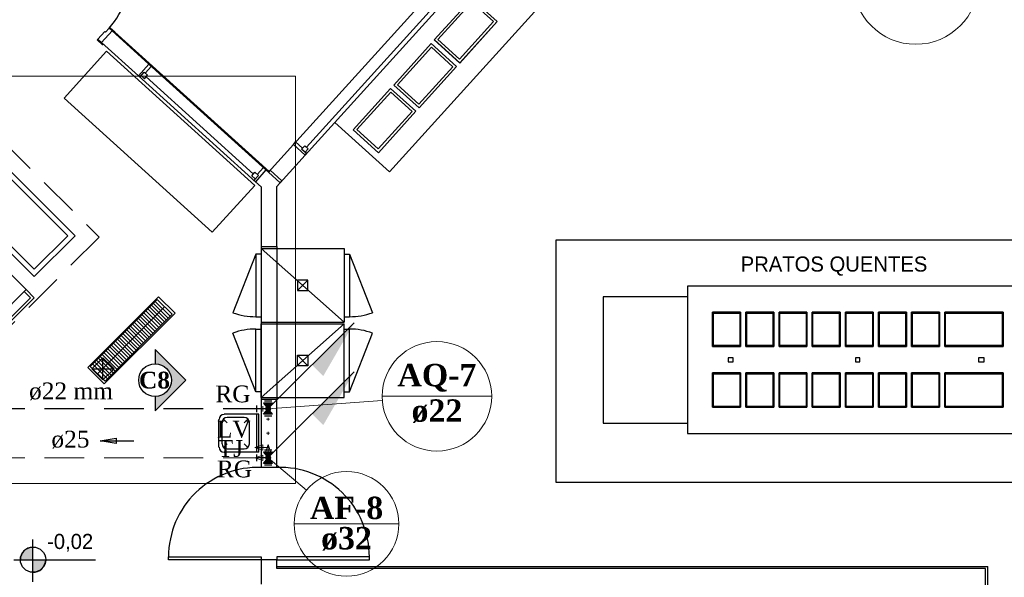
# Model space of a CAD drawing. Header units: millimetres. Extents: x 335 to 91596, y -1 to 84.
# Tile 65 of 87: x 376 to 389, y 25 to 32. Entities that reach past the tile are written whole.
import ezdxf

# ---------------------------------------------------------------- set-up
doc = ezdxf.new("R2010")
doc.units = ezdxf.units.MM
doc.header["$MEASUREMENT"] = 0
doc.linetypes.add('Dashed', pattern=[0.75, 0.5, -0.25])
for name, color, linetype, lineweight in [('AF-Colunas', 7, 'Continuous', 20), ('AF-Conexões detalhe', 7, 'Continuous', 20), ('AF-Indicação coluna', 5, 'Continuous', 20), ('AF-Sentido tubo', 7, 'Continuous', 20), ('AF-Textos coluna', 7, 'Continuous', 20), ('AF-Textos conexão', 7, 'Continuous', 20), ('AF-Textos tubo', 7, 'Continuous', 20), ('AF-Tubos', 5, 'Continuous', 20), ('AF-Tubos detalhe', 5, 'Continuous', 20), ('AQ-Colunas', 7, 'Continuous', 20), ('AQ-Conexões', 7, 'Continuous', 20), ('AQ-Conexões detalhe', 7, 'Continuous', 20), ('AQ-Indicação coluna', 5, 'Continuous', 20), ('AQ-Textos coluna', 7, 'Continuous', 20), ('AQ-Textos conexão', 7, 'Continuous', 20), ('AQ-Textos tubo', 7, 'Continuous', 20), ('AQ-Tubos', 1, 'Continuous', 30), ('DI-Detalhes', 7, 'Continuous', 20), ('Simbolos', 1, 'Continuous', 30), ('SIMBOLOS INT', 8, 'Continuous', 5), ('Simbolos_int', 1, 'Continuous', 30)]:
    doc.layers.add(name, color=color, linetype=linetype, lineweight=lineweight)
doc.styles.add('CenturyGothic', font='GOTHIC.TTF')
doc.styles.add('TimesNewRoman', font='times.ttf')
doc.styles.add('TimesNewRomanN', font='timesbd.ttf')
doc.dimstyles.get("Standard").update_dxf_attribs({"dimtxt": 0.18, "dimasz": 0.18, "dimexe": 0.18, "dimexo": 0.0625, "dimgap": 0.09, "dimtad": 0, "dimtih": 1, "dimtoh": 1, "dimdec": 4, "dimzin": 0, "dimdsep": 46, "dimtxsty": 'Standard', "dimcen": 0.09, "dimadec": 0, "dimazin": 0, "dimtfac": 1, "dimtdec": 4, "dimtofl": 0, "dimtmove": 0, "dimatfit": 3, "dimfxl": 0, "dimtolj": 1, "dimtzin": 0, "dimarcsym": 0})

msp = doc.modelspace()

# ---------------------------------------------------------------- hatches: boundary and pattern name
at = {"linetype": 'Continuous'}
for color, points in [(3, [(377.9627, 27.7871), (377.9627, 27.9671), (378.3487, 27.5811), (377.9627, 27.1951), (377.9627, 27.3751), (378.0047, 27.3791), (378.0467, 27.3931), (378.0837, 27.4141), (378.1157, 27.4431), (378.1417, 27.4781), (378.1577, 27.5171), (378.1677, 27.5601), (378.1677, 27.6041), (378.1587, 27.6461), (378.1417, 27.6851), (378.1157, 27.7181), (378.0837, 27.7481), (378.0467, 27.7701), (378.0077, 27.7821)]), (7, [(376.2854, 25.3171), (376.4184, 25.3171), (376.4184, 25.4731), (376.3774, 25.4681), (376.3774, 25.4681), (376.3394, 25.4511), (376.3104, 25.4251), (376.3104, 25.4251), (376.2854, 25.3931), (376.2694, 25.3561), (376.2654, 25.3171), (376.2694, 25.3171), (376.2854, 25.3171), (376.2854, 25.3171)]), (7, [(376.4184, 25.1581), (376.4584, 25.1611), (376.4884, 25.1701), (376.4884, 25.1701), (376.5204, 25.1901), (376.5204, 25.1901), (376.5464, 25.2131), (376.5664, 25.2451), (376.5784, 25.2801), (376.5784, 25.2801), (376.5844, 25.3171), (376.4184, 25.3171), (376.4184, 25.1591), (376.4184, 25.1581), (376.4184, 25.1581)])]:
    msp.add_hatch(color=color, dxfattribs=at).paths.add_polyline_path(points)
at = {"layer": 'AF-Colunas', "linetype": 'Continuous'}
msp.add_hatch(color=256, dxfattribs=at).paths.add_polyline_path([(379.9409, 27.1558), (380.0823, 27.0143), (380.4712, 27.6861), (379.9409, 27.1558)])
at = {"layer": 'AQ-Colunas', "linetype": 'Continuous'}
msp.add_hatch(color=256, dxfattribs=at).paths.add_polyline_path([(379.9409, 27.7744), (380.0823, 27.633), (380.4712, 28.3048), (379.9409, 27.7744)])
at = {"layer": 'Simbolos', "linetype": 'Continuous'}
for points in [[(379.387, 27.2205), (379.443, 27.2905), (379.331, 27.2905)], [(379.443, 27.1505), (379.331, 27.1505), (379.387, 27.2205)], [(379.387, 26.6019), (379.443, 26.6719), (379.331, 26.6719)], [(379.443, 26.5319), (379.331, 26.5319), (379.387, 26.6019)]]:
    msp.add_hatch(color=256, dxfattribs=at).paths.add_polyline_path(points)

# ---------------------------------------------------------------- linework, layer by layer
at = {"color": 7}
for p, q in [((380.915, 30.2072), (384.148, 33.7782)), ((379.706, 30.5522), (382.467, 33.6012)), ((382.615, 33.4672), (379.856, 30.4192)), ((382.518, 33.4422), (379.869, 30.5172)), ((381.48, 31.8702), (381.953, 32.3912)), ((381.953, 32.3912), (382.273, 32.1012)), ((382.273, 32.1012), (381.802, 31.5792)), ((377.424, 31.9852), (377.29, 31.8382)), ((377.885, 31.5672), (377.424, 31.9852)), ((379.399, 30.2122), (377.458, 31.9702)), ((377.29, 31.8382), (377.752, 31.4182)), ((380.97, 31.3022), (381.442, 31.8262)), ((381.442, 31.8262), (381.762, 31.5352)), ((381.802, 31.5792), (381.48, 31.8702)), ((377.752, 31.4182), (377.885, 31.5672)), ((377.839, 31.4522), (377.917, 31.5392)), ((377.885, 31.5672), (379.36, 30.2312)), ((377.885, 31.5672), (377.917, 31.5392)), ((381.762, 31.5352), (381.289, 31.0152)), ((379.228, 30.0832), (377.752, 31.4182)), ((377.752, 31.4182), (377.77, 31.4022)), ((377.77, 31.4022), (377.827, 31.4652)), ((377.787, 31.4202), (377.83, 31.3812)), ((377.869, 31.4252), (377.827, 31.4652)), ((377.83, 31.3812), (377.869, 31.4252)), ((379.201, 30.1802), (377.85, 31.4042)), ((381.289, 31.0152), (380.97, 31.3022)), ((380.459, 30.7392), (380.928, 31.2592)), ((380.928, 31.2592), (381.25, 30.9712)), ((381.25, 30.9712), (380.777, 30.4492)), ((380.227, 30.8292), (380.915, 30.2072)), ((380.777, 30.4492), (380.459, 30.7392)), ((379.706, 30.5522), (379.39, 30.2032)), ((379.706, 30.5522), (379.734, 30.5842)), ((379.856, 30.4192), (379.706, 30.5522)), ((379.822, 30.5052), (379.734, 30.5842)), ((379.849, 30.5372), (379.809, 30.4942)), ((379.892, 30.4972), (379.849, 30.5372)), ((379.538, 30.0692), (379.856, 30.4192)), ((379.871, 30.4372), (379.809, 30.4942)), ((379.854, 30.4542), (379.892, 30.4972)), ((379.856, 30.4192), (379.871, 30.4372)), ((376.045, 30.2182), (376.863, 29.4022)), ((379.181, 30.1592), (379.22, 30.2022)), ((379.225, 30.1182), (379.181, 30.1592)), ((379.208, 30.1002), (379.265, 30.1622)), ((379.265, 30.1622), (379.22, 30.2022)), ((379.36, 30.2312), (379.228, 30.0832)), ((379.251, 30.1722), (379.328, 30.2602)), ((379.36, 30.2312), (379.328, 30.2602)), ((379.39, 30.2032), (379.36, 30.2312)), ((379.414, 30.2282), (379.39, 30.2032)), ((379.39, 30.2032), (379.538, 30.0692)), ((379.559, 30.0932), (379.414, 30.2282)), ((379.228, 30.0832), (379.208, 30.1002)), ((379.228, 30.0832), (379.298, 30.0192)), ((379.498, 30.0242), (379.559, 30.0932)), ((379.498, 29.2642), (379.498, 30.0242)), ((379.298, 30.0172), (379.298, 30.0192)), ((379.298, 30.0172), (379.298, 29.2642)), ((376.439, 28.9782), (375.622, 29.7962)), ((376.3391, 28.7235), (375.3821, 29.6805)), ((376.44, 28.9802), (376.863, 29.4022)), ((379.298, 29.1682), (379.233, 29.1682)), ((379.233, 29.1682), (379.233, 28.3792)), ((379.298, 29.2642), (379.498, 29.2642)), ((379.298, 29.2642), (379.298, 27.3382)), ((380.347, 28.3122), (379.298, 29.2412)), ((379.298, 29.2412), (379.298, 28.3122)), ((379.298, 29.2412), (380.347, 29.2412)), ((379.498, 29.2642), (379.498, 27.3382)), ((380.347, 29.2412), (380.347, 28.3122)), ((380.347, 29.1682), (380.413, 29.1682)), ((380.413, 29.1682), (380.413, 28.3792)), ((379.756, 28.7102), (379.888, 28.8432)), ((374.9221, 27.3075), (376.3391, 28.7235)), ((376.3941, 28.6205), (376.3141, 28.7005)), ((376.4411, 28.6205), (376.3391, 28.7235)), ((375.0251, 27.2505), (376.3941, 28.6205)), ((375.0251, 27.2035), (376.4411, 28.6205)), ((377.145, 27.7522), (377.991, 28.5962)), ((377.943, 28.5482), (378.129, 28.3632)), ((377.966, 28.5722), (378.153, 28.3872)), ((377.991, 28.5962), (378.177, 28.4112)), ((377.239, 27.6612), (378.082, 28.5042)), ((377.333, 27.5672), (378.177, 28.4112)), ((377.823, 28.4312), (378.01, 28.2442)), ((377.848, 28.4532), (378.034, 28.2682)), ((377.87, 28.4792), (378.058, 28.2922)), ((377.895, 28.5002), (378.081, 28.3152)), ((377.919, 28.5262), (378.105, 28.3392)), ((384.988, 28.4372), (384.988, 28.0062)), ((385.338, 28.4372), (384.988, 28.4372)), ((384.999, 28.4272), (385.33, 28.4272)), ((384.999, 28.0172), (384.999, 28.4272)), ((385.33, 28.4272), (385.33, 28.0172)), ((385.338, 28.0062), (385.338, 28.4372)), ((385.406, 28.4372), (385.406, 28.0062)), ((385.758, 28.4372), (385.406, 28.4372)), ((385.417, 28.4272), (385.747, 28.4272)), ((385.417, 28.0172), (385.417, 28.4272)), ((385.747, 28.4272), (385.747, 28.0172)), ((385.758, 28.0062), (385.758, 28.4372)), ((385.824, 28.4372), (385.824, 28.0062)), ((386.176, 28.4372), (385.824, 28.4372)), ((385.835, 28.4272), (386.165, 28.4272)), ((385.835, 28.0172), (385.835, 28.4272)), ((386.165, 28.4272), (386.165, 28.0172)), ((386.176, 28.0062), (386.176, 28.4372)), ((386.241, 28.4372), (386.241, 28.0062)), ((386.594, 28.4372), (386.241, 28.4372)), ((386.252, 28.4272), (386.583, 28.4272)), ((386.252, 28.0172), (386.252, 28.4272)), ((386.583, 28.4272), (386.583, 28.0172)), ((386.594, 28.0062), (386.594, 28.4372)), ((386.66, 28.4372), (386.66, 28.0062)), ((387.01, 28.4372), (386.66, 28.4372)), ((386.67, 28.4272), (387.002, 28.4272)), ((386.67, 28.0172), (386.67, 28.4272)), ((387.002, 28.4272), (387.002, 28.0172)), ((387.01, 28.0062), (387.01, 28.4372)), ((387.077, 28.4372), (387.077, 28.0062)), ((387.43, 28.4372), (387.077, 28.4372)), ((387.088, 28.4272), (387.419, 28.4272)), ((387.088, 28.0172), (387.088, 28.4272)), ((387.419, 28.4272), (387.419, 28.0172)), ((387.43, 28.0062), (387.43, 28.4372)), ((387.495, 28.4372), (387.495, 28.0062)), ((387.848, 28.4372), (387.495, 28.4372)), ((387.506, 28.4272), (387.837, 28.4272)), ((387.506, 28.0172), (387.506, 28.4272)), ((387.837, 28.4272), (387.837, 28.0172)), ((387.848, 28.0062), (387.848, 28.4372)), ((387.912, 28.4372), (387.912, 28.0062)), ((388.65, 28.4372), (387.912, 28.4372)), ((387.923, 28.4272), (388.634, 28.4272)), ((387.923, 28.0172), (387.923, 28.4272)), ((388.634, 28.4272), (388.634, 28.0172)), ((388.65, 28.0062), (388.65, 28.4372)), ((377.679, 28.2882), (377.866, 28.1002)), ((377.704, 28.3092), (377.89, 28.1222)), ((377.727, 28.3352), (377.914, 28.1482)), ((377.752, 28.3572), (377.938, 28.1702)), ((377.775, 28.3832), (377.962, 28.1962)), ((377.8, 28.4052), (377.986, 28.2202)), ((379.233, 28.3792), (379.298, 28.3792)), ((379.298, 28.3122), (380.347, 28.3122)), ((379.298, 28.2922), (380.347, 28.2922)), ((380.347, 28.2922), (379.298, 27.3622)), ((379.298, 27.3622), (379.298, 28.2922)), ((380.347, 28.3792), (380.413, 28.3792)), ((380.347, 27.3622), (380.347, 28.2922)), ((377.559, 28.1662), (377.747, 27.9792)), ((377.584, 28.1922), (377.771, 28.0052)), ((377.607, 28.2142), (377.795, 28.0272)), ((377.632, 28.2402), (377.819, 28.0532)), ((377.655, 28.2622), (377.843, 28.0752)), ((379.233, 27.4342), (379.233, 28.2242)), ((379.233, 28.2242), (379.298, 28.2242)), ((380.347, 28.2242), (380.413, 28.2242)), ((380.413, 27.4342), (380.413, 28.2242)), ((377.441, 28.0492), (377.627, 27.8622)), ((377.464, 28.0712), (377.652, 27.8842)), ((377.488, 28.0972), (377.675, 27.9092)), ((377.511, 28.1182), (377.699, 27.9312)), ((377.536, 28.1442), (377.723, 27.9572)), ((377.32, 27.9272), (377.508, 27.7402)), ((377.345, 27.9512), (377.531, 27.7662)), ((377.368, 27.9752), (377.556, 27.7882)), ((377.393, 28.0012), (377.579, 27.8142)), ((377.416, 28.0232), (377.604, 27.8362)), ((384.988, 28.0062), (385.338, 28.0062)), ((385.33, 28.0172), (384.999, 28.0172)), ((385.406, 28.0062), (385.758, 28.0062)), ((385.747, 28.0172), (385.417, 28.0172)), ((385.824, 28.0062), (386.176, 28.0062)), ((386.165, 28.0172), (385.835, 28.0172)), ((386.241, 28.0062), (386.594, 28.0062)), ((386.583, 28.0172), (386.252, 28.0172)), ((386.66, 28.0062), (387.01, 28.0062)), ((387.002, 28.0172), (386.67, 28.0172)), ((387.077, 28.0062), (387.43, 28.0062)), ((387.419, 28.0172), (387.088, 28.0172)), ((387.495, 28.0062), (387.848, 28.0062)), ((387.837, 28.0172), (387.506, 28.0172)), ((387.912, 28.0062), (388.65, 28.0062)), ((388.634, 28.0172), (387.923, 28.0172)), ((377.202, 27.8082), (377.388, 27.6232)), ((377.225, 27.8322), (377.41, 27.6452)), ((377.25, 27.8562), (377.436, 27.6712)), ((377.272, 27.8802), (377.461, 27.6932)), ((377.297, 27.9032), (377.483, 27.7182)), ((377.304, 27.5832), (377.304, 27.8642)), ((379.888, 27.7602), (379.756, 27.8942)), ((385.247, 27.8642), (385.182, 27.8642)), ((385.182, 27.8642), (385.182, 27.8112)), ((385.182, 27.8112), (385.247, 27.8112)), ((385.247, 27.8112), (385.247, 27.8642)), ((386.843, 27.8642), (386.787, 27.8642)), ((386.787, 27.8642), (386.787, 27.8112)), ((386.787, 27.8112), (386.843, 27.8112)), ((386.843, 27.8112), (386.843, 27.8642)), ((388.409, 27.8642), (388.339, 27.8642)), ((388.339, 27.8642), (388.339, 27.8112)), ((388.339, 27.8112), (388.409, 27.8112)), ((388.409, 27.8112), (388.409, 27.8642)), ((377.145, 27.7522), (377.333, 27.5672)), ((377.165, 27.7232), (377.446, 27.7232)), ((377.177, 27.7842), (377.362, 27.5972)), ((385.338, 27.6722), (384.988, 27.6722)), ((384.988, 27.6722), (384.988, 27.2412)), ((385.338, 27.2412), (385.338, 27.6722)), ((385.758, 27.6722), (385.406, 27.6722)), ((385.406, 27.6722), (385.406, 27.2412)), ((385.758, 27.2412), (385.758, 27.6722)), ((386.176, 27.6722), (385.824, 27.6722)), ((385.824, 27.6722), (385.824, 27.2412)), ((386.176, 27.2412), (386.176, 27.6722)), ((386.594, 27.6722), (386.241, 27.6722)), ((386.241, 27.6722), (386.241, 27.2412)), ((386.594, 27.2412), (386.594, 27.6722)), ((387.01, 27.6722), (386.66, 27.6722)), ((386.66, 27.6722), (386.66, 27.2412)), ((387.01, 27.2412), (387.01, 27.6722)), ((387.43, 27.6722), (387.077, 27.6722)), ((387.077, 27.6722), (387.077, 27.2412)), ((387.43, 27.2412), (387.43, 27.6722)), ((387.848, 27.6722), (387.495, 27.6722)), ((387.495, 27.6722), (387.495, 27.2412)), ((387.848, 27.2412), (387.848, 27.6722)), ((388.65, 27.6722), (387.912, 27.6722)), ((387.912, 27.6722), (387.912, 27.2412)), ((388.65, 27.2412), (388.65, 27.6722)), ((384.999, 27.2492), (384.999, 27.6612)), ((384.999, 27.6612), (385.33, 27.6612)), ((385.33, 27.6612), (385.33, 27.2492)), ((385.417, 27.2492), (385.417, 27.6612)), ((385.417, 27.6612), (385.747, 27.6612)), ((385.747, 27.6612), (385.747, 27.2492)), ((385.835, 27.2492), (385.835, 27.6612)), ((385.835, 27.6612), (386.165, 27.6612)), ((386.165, 27.6612), (386.165, 27.2492)), ((386.252, 27.2492), (386.252, 27.6612)), ((386.252, 27.6612), (386.583, 27.6612)), ((386.583, 27.6612), (386.583, 27.2492)), ((386.67, 27.2492), (386.67, 27.6612)), ((386.67, 27.6612), (387.002, 27.6612)), ((387.002, 27.6612), (387.002, 27.2492)), ((387.088, 27.2492), (387.088, 27.6612)), ((387.088, 27.6612), (387.419, 27.6612)), ((387.419, 27.6612), (387.419, 27.2492)), ((387.506, 27.2492), (387.506, 27.6612)), ((387.506, 27.6612), (387.837, 27.6612)), ((387.837, 27.6612), (387.837, 27.2492)), ((387.923, 27.2492), (387.923, 27.6612)), ((387.923, 27.6612), (388.634, 27.6612)), ((388.634, 27.6612), (388.634, 27.2492)), ((379.298, 27.4342), (379.233, 27.4342)), ((380.347, 27.4342), (380.413, 27.4342)), ((379.298, 27.3622), (380.347, 27.3622)), ((379.298, 27.3382), (379.298, 26.4822)), ((379.498, 27.3382), (379.298, 27.3382)), ((379.498, 26.4822), (379.498, 27.3382)), ((384.988, 27.2412), (385.338, 27.2412)), ((385.33, 27.2492), (384.999, 27.2492)), ((385.406, 27.2412), (385.758, 27.2412)), ((385.747, 27.2492), (385.417, 27.2492)), ((385.824, 27.2412), (386.176, 27.2412)), ((386.165, 27.2492), (385.835, 27.2492)), ((386.241, 27.2412), (386.594, 27.2412)), ((386.583, 27.2492), (386.252, 27.2492)), ((386.66, 27.2412), (387.01, 27.2412)), ((387.002, 27.2492), (386.67, 27.2492)), ((387.077, 27.2412), (387.43, 27.2412)), ((387.419, 27.2492), (387.088, 27.2492)), ((387.495, 27.2412), (387.848, 27.2412)), ((387.837, 27.2492), (387.506, 27.2492)), ((387.912, 27.2412), (388.65, 27.2412)), ((388.634, 27.2492), (387.923, 27.2492)), ((379.298, 26.4822), (379.498, 26.4822)), ((376.4174, 25.5731), (376.4184, 25.0371)), ((376.4184, 25.4731), (376.4184, 25.1581)), ((376.1844, 25.3171), (377.2144, 25.3171)), ((376.2654, 25.3171), (376.5844, 25.3171)), ((379.298, 25.3142), (379.298, 25.0062)), ((379.498, 25.3142), (379.298, 25.3142)), ((379.498, 25.2052), (379.498, 25.3142)), ((379.498, 25.2322), (388.453, 25.2322)), ((388.453, 24.1042), (388.453, 25.2322))]:
    msp.add_line(p, q, dxfattribs=at)
at = {"color": 7, "linetype": 'Continuous'}
for p, q in [((381.527, 31.8742), (381.955, 32.3452)), ((381.955, 32.3452), (382.226, 32.1012)), ((377.34, 31.9702), (377.384, 32.0192)), ((377.384, 32.0192), (377.389, 32.0252)), ((377.384, 32.0192), (377.424, 31.9852)), ((377.453, 31.9582), (377.384, 32.0192)), ((377.398, 32.0252), (377.457, 31.9712)), ((382.226, 32.1012), (381.798, 31.6292)), ((381.802, 31.5832), (382.271, 32.1022)), ((377.238, 31.8762), (377.241, 31.8822)), ((377.241, 31.8822), (377.329, 31.9792)), ((377.29, 31.8382), (377.241, 31.8822)), ((377.241, 31.8822), (377.309, 31.8182)), ((377.424, 31.9852), (377.29, 31.8382)), ((377.329, 31.9792), (377.34, 31.9702)), ((377.458, 31.9632), (377.453, 31.9582)), ((377.296, 31.8122), (377.238, 31.8682)), ((377.309, 31.8182), (377.304, 31.8152)), ((381.018, 31.3062), (381.444, 31.7792)), ((381.444, 31.7792), (381.714, 31.5332)), ((381.483, 31.8702), (381.802, 31.5832)), ((381.798, 31.6292), (381.527, 31.8742)), ((381.714, 31.5332), (381.286, 31.0622)), ((381.286, 31.0622), (381.018, 31.3062)), ((380.504, 30.7402), (380.932, 31.2132)), ((380.932, 31.2132), (381.203, 30.9672)), ((381.203, 30.9672), (380.775, 30.4972)), ((380.775, 30.4972), (380.504, 30.7402)), ((396.938, 29.3442), (383.012, 29.3442)), ((383.012, 29.3442), (383.012, 26.2942)), ((379.233, 29.1682), (378.942, 28.4312)), ((380.413, 29.1682), (380.703, 28.4312)), ((388.983, 28.7652), (384.669, 28.7652)), ((384.669, 28.7652), (384.669, 26.9072)), ((384.669, 28.6322), (383.609, 28.6322)), ((383.609, 28.6322), (383.609, 27.0402)), ((384.988, 28.4372), (385.338, 28.4372)), ((384.988, 28.0062), (384.988, 28.4372)), ((385.338, 28.4372), (385.338, 28.0062)), ((385.406, 28.0062), (385.406, 28.4372)), ((385.406, 28.4372), (385.758, 28.4372)), ((385.758, 28.4372), (385.758, 28.0062)), ((385.824, 28.0062), (385.824, 28.4372)), ((385.824, 28.4372), (386.176, 28.4372)), ((386.176, 28.4372), (386.176, 28.0062)), ((386.241, 28.0062), (386.241, 28.4372)), ((386.241, 28.4372), (386.594, 28.4372)), ((386.594, 28.4372), (386.594, 28.0062)), ((386.66, 28.0062), (386.66, 28.4372)), ((386.66, 28.4372), (387.01, 28.4372)), ((387.01, 28.4372), (387.01, 28.0062)), ((387.077, 28.0062), (387.077, 28.4372)), ((387.077, 28.4372), (387.43, 28.4372)), ((387.43, 28.4372), (387.43, 28.0062)), ((387.495, 28.0062), (387.495, 28.4372)), ((387.495, 28.4372), (387.848, 28.4372)), ((387.848, 28.4372), (387.848, 28.0062)), ((387.912, 28.0062), (387.912, 28.4372)), ((387.912, 28.4372), (388.65, 28.4372)), ((388.65, 28.4372), (388.65, 28.0062)), ((379.233, 27.4342), (378.942, 28.1742)), ((380.413, 27.4342), (380.703, 28.1742)), ((385.338, 28.0062), (384.988, 28.0062)), ((385.758, 28.0062), (385.406, 28.0062)), ((386.176, 28.0062), (385.824, 28.0062)), ((386.594, 28.0062), (386.241, 28.0062)), ((387.01, 28.0062), (386.66, 28.0062)), ((387.43, 28.0062), (387.077, 28.0062)), ((387.848, 28.0062), (387.495, 28.0062)), ((388.65, 28.0062), (387.912, 28.0062)), ((384.988, 27.2412), (384.988, 27.6722)), ((384.988, 27.6722), (385.338, 27.6722)), ((385.338, 27.6722), (385.338, 27.2412)), ((385.406, 27.2412), (385.406, 27.6722)), ((385.406, 27.6722), (385.758, 27.6722)), ((385.758, 27.6722), (385.758, 27.2412)), ((385.824, 27.2412), (385.824, 27.6722)), ((385.824, 27.6722), (386.176, 27.6722)), ((386.176, 27.6722), (386.176, 27.2412)), ((386.241, 27.2412), (386.241, 27.6722)), ((386.241, 27.6722), (386.594, 27.6722)), ((386.594, 27.6722), (386.594, 27.2412)), ((386.66, 27.2412), (386.66, 27.6722)), ((386.66, 27.6722), (387.01, 27.6722)), ((387.01, 27.6722), (387.01, 27.2412)), ((387.077, 27.2412), (387.077, 27.6722)), ((387.077, 27.6722), (387.43, 27.6722)), ((387.43, 27.6722), (387.43, 27.2412)), ((387.495, 27.2412), (387.495, 27.6722)), ((387.495, 27.6722), (387.848, 27.6722)), ((387.848, 27.6722), (387.848, 27.2412)), ((387.912, 27.2412), (387.912, 27.6722)), ((387.912, 27.6722), (388.65, 27.6722)), ((388.65, 27.6722), (388.65, 27.2412)), ((385.338, 27.2412), (384.988, 27.2412)), ((385.758, 27.2412), (385.406, 27.2412)), ((386.176, 27.2412), (385.824, 27.2412)), ((386.594, 27.2412), (386.241, 27.2412)), ((387.01, 27.2412), (386.66, 27.2412)), ((387.43, 27.2412), (387.077, 27.2412)), ((387.848, 27.2412), (387.495, 27.2412)), ((388.65, 27.2412), (387.912, 27.2412)), ((383.609, 27.0402), (384.669, 27.0402)), ((384.669, 26.9072), (388.983, 26.9072)), ((383.012, 26.2942), (396.938, 26.2942))]:
    msp.add_line(p, q, dxfattribs=at)
at = {"color": 7, "linetype": 'Dashed'}
for p, q in [((376.036, 30.6012), (377.257, 29.3822)), ((377.257, 29.3822), (373.507, 25.6342))]:
    msp.add_line(p, q, dxfattribs=at)
at = {"color": 3}
for p, q in [((377.9627, 27.9671), (378.3487, 27.5811)), ((377.9627, 27.9671), (377.9627, 27.7871)), ((378.3487, 27.5811), (377.9627, 27.1951)), ((377.9627, 27.3751), (377.9627, 27.1951))]:
    msp.add_line(p, q, dxfattribs=at)
at = {"color": 8}
for p, q in [((378.767, 26.7372), (378.767, 27.0832)), ((378.809, 26.7792), (378.809, 27.0442)), ((378.873, 27.0442), (378.827, 27.0902)), ((379.271, 27.1502), (378.835, 27.1502)), ((379.085, 27.1092), (378.873, 27.1092)), ((379.085, 27.0442), (379.133, 27.0902)), ((379.153, 26.7792), (379.153, 27.0442)), ((379.245, 26.6732), (379.245, 27.1502)), ((379.271, 26.6732), (379.271, 27.1502)), ((378.873, 26.7792), (378.827, 26.7312)), ((379.271, 26.6732), (378.835, 26.6732)), ((379.085, 26.7112), (378.873, 26.7112)), ((379.085, 26.7792), (379.133, 26.7312))]:
    msp.add_line(p, q, dxfattribs=at)
at = {"color": 7}
for points in [[(378.683, 29.4462), (379.219, 30.0372), (377.35, 31.7302), (376.816, 31.1382), (378.683, 29.4462)], [(376.956, 29.4022), (376.439, 28.8862), (375.539, 29.7852), (375.539, 29.7852), (376.055, 30.3022), (376.956, 29.4022)], [(377.115, 27.7402), (377.322, 27.5332), (378.214, 28.4252), (378.007, 28.6312), (377.115, 27.7402)], [(377.304, 27.5832), (377.165, 27.7232), (377.304, 27.8642), (377.446, 27.7232), (377.304, 27.5832)], [(388.426, 24.1042), (388.426, 25.2052), (379.498, 25.2052)]]:
    msp.add_lwpolyline(points, dxfattribs=at)
for points in [[(379.888, 28.8432), (379.756, 28.8432), (379.756, 28.7102), (379.888, 28.7102), (379.888, 28.8432)], [(379.756, 27.8942), (379.888, 27.8942), (379.888, 27.7602), (379.756, 27.7602), (379.756, 27.8942)], [(379.298, 25.3142), (378.132, 25.3142), (378.132, 25.3522), (379.298, 25.3522), (379.298, 25.3142)], [(379.498, 25.3142), (380.664, 25.3142), (380.664, 25.3522), (379.498, 25.3522), (379.498, 25.3142)]]:
    msp.add_lwpolyline(points, close=True, dxfattribs=at)
at = {"color": 3}
msp.add_circle((377.9627, 27.5811), 0.206, dxfattribs=at)
at = {"color": 7}
msp.add_circle((376.4254, 25.3171), 0.1592, dxfattribs=at)
at = {"color": 7, "linetype": 'Continuous'}
for centre, radius, start, end in [((376.582, 32.7302), 1.0723, 318.417, 48.6777), ((377.393, 32.0192), 0.00663, 47.84, 137.84), ((377.453, 31.9662), 0.00663, 317.84, 47.84), ((377.241, 31.8712), 0.00663, 137.84, 227.84), ((377.301, 31.8182), 0.00663, 227.84, 317.84), ((379.233, 29.2362), 0.8557, 250.2, 270), ((380.413, 29.2362), 0.8557, 270, 289.8), ((379.233, 27.3692), 0.8557, 89.9919, 109.792), ((380.413, 27.3692), 0.8557, 70.1919, 89.9919)]:
    msp.add_arc(centre, radius, start, end, dxfattribs=at)
at = {"color": 8}
for centre, start, end in [((378.835, 27.0832), 90, 180), ((378.873, 27.0442), 90, 180), ((379.085, 27.0442), 0, 90), ((378.835, 26.7372), 180, 270), ((378.873, 26.7792), 180, 270), ((379.085, 26.7792), 270, 0)]:
    msp.add_arc(centre, 0.0663, start, end, dxfattribs=at)
at = {"color": 7}
for centre, radius, start, end in [((379.261, 25.3522), 1.1286, 88.058, 180), ((379.535, 25.3522), 1.1286, 0, 91.942), ((376.4254, 25.3171), 0.1592, 92.4939, 180), ((376.4254, 25.3171), 0.1592, 267.506, 0)]:
    msp.add_arc(centre, radius, start, end, dxfattribs=at)
at = {"layer": 'AF-Colunas', "linetype": 'Continuous'}
msp.add_line((379.4106, 26.6254), (380.4712, 27.6861), dxfattribs=at)
at = {"layer": 'AF-Colunas', "linetype": 'Continuous', "const_width": 0.0333}
msp.add_lwpolyline([(379.4036, 26.6019, 1), (379.3703, 26.6019, 1)], format="xyb", close=True, dxfattribs=at)
at = {"layer": 'AF-Colunas', "linetype": 'Continuous'}
msp.add_circle((379.387, 26.6019), 0.0333, dxfattribs=at)
at = {"layer": 'AF-Conexões detalhe', "linetype": 'Continuous'}
for p, q in [((379.3202, 26.7663), (379.2202, 26.733)), ((379.3869, 26.733), (379.2202, 26.733)), ((379.3202, 26.6996), (379.2202, 26.733)), ((379.3202, 26.7663), (379.3202, 26.6996)), ((379.3536, 26.6685), (379.3869, 26.7685)), ((379.4203, 26.6686), (379.3869, 26.7685)), ((379.3869, 26.733), (379.387, 26.6663)), ((379.3203, 26.6352), (379.2203, 26.6019)), ((379.387, 26.6019), (379.2203, 26.6019)), ((379.3203, 26.5685), (379.2203, 26.6019)), ((379.3203, 26.6352), (379.3203, 26.5685)), ((379.3203, 26.6352), (379.3203, 26.5685)), ((379.387, 26.6019), (379.3203, 26.6019)), ((379.3536, 26.6685), (379.4203, 26.6686)), ((379.4203, 26.6663), (379.3536, 26.6663)), ((379.387, 26.6019), (379.387, 26.6685))]:
    msp.add_line(p, q, dxfattribs=at)
msp.add_circle((379.387, 26.6019), 0.0333, dxfattribs=at)
msp.add_circle((379.387, 26.6019), 0.0333, dxfattribs=at)
msp.add_circle((379.387, 26.6019), 0.0333, dxfattribs=at)
msp.add_circle((379.387, 26.6019), 0.0333, dxfattribs=at)
at = {"layer": 'AF-Indicação coluna'}
for p, q in [((379.387, 26.6019), (379.8704, 26.1937)), ((379.7147, 25.7679), (381.0347, 25.7679))]:
    msp.add_line(p, q, dxfattribs=at)
for centre, radius in [((387.5461, 32.6057), 0.79), ((380.3747, 25.7679), 0.66)]:
    msp.add_circle(centre, radius, dxfattribs=at)
at = {"layer": 'AF-Tubos', "linetype": 'Dashed'}
msp.add_line((379.3203, 26.6019), (376.0732, 26.6019), dxfattribs=at)
at = {"layer": 'AF-Tubos detalhe'}
msp.add_line((379.387, 26.6685), (379.387, 26.6663), dxfattribs=at)
at = {"layer": 'AQ-Colunas', "linetype": 'Continuous'}
msp.add_line((379.4106, 27.2441), (380.4712, 28.3048), dxfattribs=at)
at = {"layer": 'AQ-Colunas', "linetype": 'Continuous', "const_width": 0.0333}
msp.add_lwpolyline([(379.4036, 27.2205, 1), (379.3703, 27.2205, 1)], format="xyb", close=True, dxfattribs=at)
at = {"layer": 'AQ-Colunas', "linetype": 'Continuous'}
msp.add_circle((379.387, 27.2205), 0.0333, dxfattribs=at)
at = {"layer": 'AQ-Conexões', "linetype": 'Continuous'}
for p, q in [((379.3203, 27.2539), (379.3203, 27.1872)), ((379.387, 27.2205), (379.3203, 27.2205))]:
    msp.add_line(p, q, dxfattribs=at)
msp.add_circle((379.387, 27.2205), 0.0333, dxfattribs=at)
at = {"layer": 'AQ-Conexões detalhe', "linetype": 'Continuous'}
msp.add_circle((379.387, 27.2205), 0.0333, dxfattribs=at)
at = {"layer": 'AQ-Indicação coluna'}
for p, q in [((379.387, 27.2205), (380.8255, 27.3263)), ((380.8237, 27.3769), (382.2037, 27.3769))]:
    msp.add_line(p, q, dxfattribs=at)
msp.add_circle((381.5137, 27.3769), 0.69, dxfattribs=at)
at = {"layer": 'AQ-Tubos', "linetype": 'Dashed'}
msp.add_line((379.3203, 27.2205), (373.2179, 27.2205), dxfattribs=at)
at = {"layer": 'DI-Detalhes', "color": 3, "linetype": 'Continuous'}
msp.add_lwpolyline([(379.7331, 26.2783), (371.5119, 26.2783), (371.5119, 31.4145), (379.7331, 31.4145), (379.7331, 26.2783)], close=True, dxfattribs=at)
at = {"layer": 'Simbolos'}
for p, q in [((379.24, 27.2625), (379.24, 27.1785)), ((379.387, 27.2205), (379.24, 27.2205)), ((379.443, 27.2905), (379.331, 27.2905)), ((379.331, 27.2905), (379.387, 27.2205)), ((379.331, 27.1505), (379.387, 27.2205)), ((379.443, 27.2905), (379.387, 27.2205)), ((379.443, 27.1505), (379.387, 27.2205)), ((379.443, 27.1505), (379.331, 27.1505)), ((379.443, 26.6719), (379.331, 26.6719)), ((379.331, 26.6719), (379.387, 26.6019)), ((379.432, 26.6959), (379.342, 26.6959)), ((379.443, 26.6719), (379.387, 26.6019)), ((379.24, 26.6439), (379.24, 26.5599)), ((379.387, 26.6019), (379.24, 26.6019)), ((379.331, 26.5319), (379.387, 26.6019)), ((379.443, 26.5319), (379.387, 26.6019)), ((379.443, 26.5319), (379.331, 26.5319)), ((379.432, 26.5079), (379.342, 26.5079))]:
    msp.add_line(p, q, dxfattribs=at)
at = {"layer": 'SIMBOLOS INT', "linetype": 'Continuous'}
for p, q in [((379.387, 27.0872), (379.368, 27.0872)), ((379.387, 27.0872), (379.387, 27.1052)), ((379.387, 27.0872), (379.387, 27.0712)), ((379.387, 27.0872), (379.404, 27.0872)), ((379.387, 26.9112), (379.387, 26.9272)), ((379.387, 26.9112), (379.368, 26.9112)), ((379.387, 26.9112), (379.404, 26.9112)), ((379.387, 26.9112), (379.387, 26.8932)), ((379.387, 26.7332), (379.368, 26.7332)), ((379.387, 26.7332), (379.387, 26.7522)), ((379.387, 26.7332), (379.387, 26.7152)), ((379.387, 26.7332), (379.404, 26.7332))]:
    msp.add_line(p, q, dxfattribs=at)
at = {"layer": 'Simbolos_int'}
for p, q in [((379.432, 27.3145), (379.342, 27.3145)), ((379.432, 27.1265), (379.342, 27.1265))]:
    msp.add_line(p, q, dxfattribs=at)

# ---------------------------------------------------------------- texts
at = {"color": 7, "attachment_point": 7, "line_spacing_factor": 0.798, "style": 'CenturyGothic'}
for s, insert, char_height, width in [('PRATOS QUENTES', (385.341, 28.8971), 0.190662, 4.115344), ('-0,02', (376.602, 25.4161), 0.19066, 1.125232)]:
    msp.add_mtext(s, dxfattribs=dict(at, insert=insert, char_height=char_height, width=width))
at = {"color": 3, "insert": (378.151, 27.4721), "char_height": 0.2118, "width": 0.743958, "attachment_point": 9, "line_spacing_factor": 0.798, "style": 'TimesNewRomanN'}
msp.add_mtext('C8', dxfattribs=at)
at = {"layer": 'AF-Textos coluna', "char_height": 0.2824, "attachment_point": 8, "line_spacing_factor": 0.798, "style": 'TimesNewRomanN'}
for s, insert, width in [('AF-8', (380.375, 25.8244), 1.674915), ('ø32', (380.375, 25.4294), 1.16565)]:
    msp.add_mtext(s, dxfattribs=dict(at, insert=insert, width=width))
at = {"layer": 'AF-Textos conexão', "char_height": 0.2118, "attachment_point": 7, "line_spacing_factor": 0.798, "style": 'TimesNewRoman'}
for s, insert, width in [('LV', (378.742, 26.8521), 0.809165), ('TJ', (378.752, 26.6101), 0.607615), ('RG', (378.742, 26.3521), 0.844733)]:
    msp.add_mtext(s, dxfattribs=dict(at, insert=insert, width=width))
at = {"layer": 'AF-Textos tubo', "insert": (376.657, 26.7181), "char_height": 0.2118, "width": 0.915868, "attachment_point": 7, "line_spacing_factor": 0.798, "style": 'TimesNewRoman'}
msp.add_mtext('ø25', dxfattribs=at)
at = {"layer": 'AQ-Textos coluna', "char_height": 0.2824, "attachment_point": 8, "line_spacing_factor": 0.798, "style": 'TimesNewRomanN'}
for s, insert, width in [('AQ-7', (381.514, 27.4334), 1.803174), ('ø22', (381.514, 27.0384), 1.16565)]:
    msp.add_mtext(s, dxfattribs=dict(at, insert=insert, width=width))
at = {"layer": 'AQ-Textos conexão', "insert": (378.722, 27.2981), "char_height": 0.2118, "width": 0.844733, "attachment_point": 7, "line_spacing_factor": 0.798, "style": 'TimesNewRoman'}
msp.add_mtext('RG', dxfattribs=at)
at = {"layer": 'AQ-Textos tubo', "insert": (376.375, 27.3261), "char_height": 0.2118, "width": 2.015503, "attachment_point": 7, "line_spacing_factor": 0.798, "style": 'TimesNewRoman'}
msp.add_mtext('ø22 mm', dxfattribs=at)

# ---------------------------------------------------------------- leaders
at = {"layer": 'AF-Sentido tubo'}
msp.add_leader([(377.2715, 26.8152), (377.6951, 26.8152)], dimstyle='Standard', override={"dimasz": 0.2, "dimldrblk": 'CLOSED'}, dxfattribs=at)

doc.saveas('drawing.dxf')
